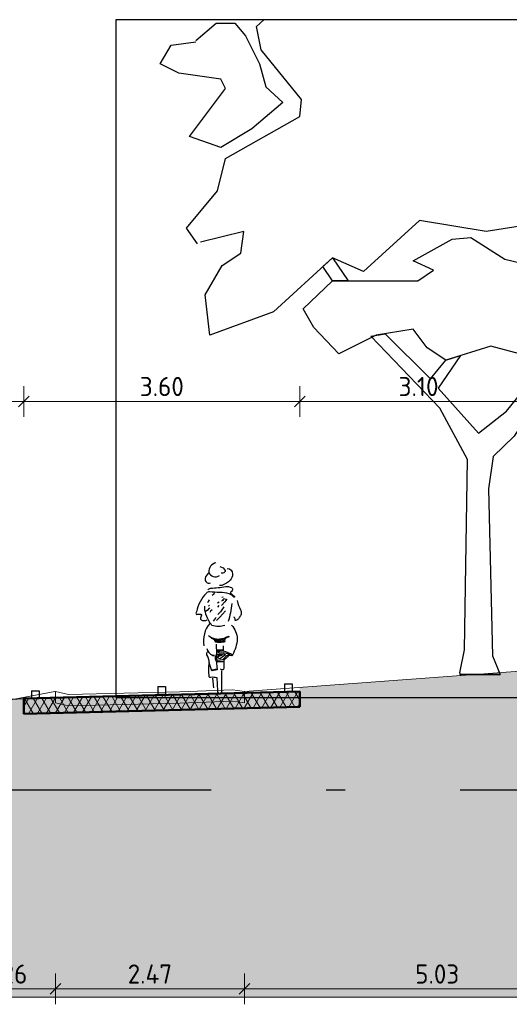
# Model space of a CAD drawing. Header units: metres. Extents: x -54 to 109, y -117 to 84.
# Tile 20 of 256: x -41.89 to -35.5, y -77.15 to -64.29. Entities that reach past the tile are written whole.
import ezdxf
from ezdxf.xclip import XClip

# ---------------------------------------------------------------- set-up
doc = ezdxf.new("R2010")
doc.units = ezdxf.units.M
doc.header["$XCLIPFRAME"] = 2
doc.linetypes.add('AL-NAP_LIJN', pattern=[15.25, 12, -1.5, 0.25, -1.5])
doc.layers.get('Defpoints').update_dxf_attribs({"color": 151})
for name, color, linetype, lineweight in [('B-WE-GR-BOOM-S', 253, 'Continuous', 25), ('B-WE-GW-MAAIVELD-GD', 253, 'Continuous', 18), ('N-WE-GR-BOOM-S', 90, 'Continuous', 25), ('N-WE-VH-VERHARDING-GD', 252, 'Continuous', 50), ('N-WE-VH-VERHARDING_ASFALT_DEKLAAG-AD', 252, 'Continuous', 18), ('N-WE-VW-MARKERING-S', 7, 'Continuous', 25), ('X-XX-AL-AANKLEDING-SD', 7, 'Continuous', 25), ('X-XX-AL-M', 7, 'Continuous', 18), ('X-XX-AL-NAP-GD', 7, 'AL-NAP_LIJN', 25)]:
    doc.layers.add(name, color=color, linetype=linetype, lineweight=lineweight)
doc.layers.add('N-WE-GW-GROND_ZAND_DRAINEERZAND-V', color=7, linetype='Continuous', lineweight=18, true_color=0xf6e8be)
doc.layers.add('N-WE-GW-GROND_ZAND_FUNDERINGSZAND-V', color=7, linetype='Continuous', lineweight=18, true_color=0xf8ed6b)
doc.styles.add('NLCS-ISO-M100-T25', font='NLCS-ISO.ttf', dxfattribs={"height": 0.25})
doc.dimstyles.new('NLCS-M100-T25-SCHRAP_L2_H2', dxfattribs={"dimscale": 0.1, "dimtxt": 2.5, "dimasz": 1.4, "dimexe": 2, "dimexo": 2, "dimgap": 0.7, "dimtad": 1, "dimzin": 0, "dimdsep": 46, "dimtxsty": 'NLCS-ISO-M100-T25', "dimblk": 'OBLIQUE', "dimcen": 0, "dimdle": 2, "dimclrd": 256, "dimclre": 256, "dimclrt": 256, "dimazin": 0, "dimtfac": 1, "dimtdec": 3, "dimtofl": 0, "dimtmove": 0, "dimatfit": 3, "dimldrblk": 'OBLIQUE', "dimfxl": 2, "dimfxlon": 1, "dimtfillclr": 256, "dimtolj": 1, "dimtzin": 0, "dimlwd": -1, "dimlwe": -1, "dimarcsym": 0})

# ---------------------------------------------------------------- blocks, each defined once
blk = doc.blocks.new('_Oblique')
at = {"color": 0, "linetype": 'ByBlock', "lineweight": -2}
blk.add_line((-0.5, -0.5), (0.5, 0.5), dxfattribs=at)
blk = doc.blocks.new('*D280')
at = {"layer": 'Defpoints', "color": 0, "transparency": 16777216}
for p in [(-38.235, -69.277), (-35.135, -72.103), (-38.235, -73.065)]:
    blk.add_point(p, dxfattribs=at)
at = {"layer": 'X-XX-AL-M', "transparency": 16777216}
for p, q in [((-38.235, -69.477), (-38.235, -69.077)), ((-35.135, -69.477), (-35.135, -69.077)), ((-34.935, -69.277), (-38.435, -69.277))]:
    blk.add_line(p, q, dxfattribs=at)
at = {"layer": 'X-XX-AL-M', "transparency": 16777216, "xscale": 0.14, "yscale": 0.14, "zscale": 0.14, "rotation": 180}
blk.add_blockref('_Oblique', (-38.235, -69.277), dxfattribs=at)
at = {"layer": 'X-XX-AL-M', "transparency": 16777216, "xscale": 0.14, "yscale": 0.14, "zscale": 0.14}
blk.add_blockref('_Oblique', (-35.135, -69.277), dxfattribs=at)
at = {"layer": 'X-XX-AL-M', "transparency": 16777216, "insert": (-36.685, -69.082), "char_height": 0.25, "attachment_point": 5, "style": 'NLCS-ISO-M100-T25'}
blk.add_mtext('\\A1;3.10', dxfattribs=at)
blk = doc.blocks.new('*D281')
at = {"layer": 'Defpoints', "color": 0, "transparency": 16777216}
for p in [(-43.336, -69.277), (-43.336, -73.23), (-41.835, -73.155)]:
    blk.add_point(p, dxfattribs=at)
at = {"layer": 'X-XX-AL-M', "transparency": 16777216}
for p, q in [((-43.336, -69.477), (-43.336, -69.077)), ((-41.835, -69.477), (-41.835, -69.077)), ((-41.635, -69.277), (-43.536, -69.277))]:
    blk.add_line(p, q, dxfattribs=at)
at = {"layer": 'X-XX-AL-M', "transparency": 16777216, "xscale": 0.14, "yscale": 0.14, "zscale": 0.14, "rotation": 180}
blk.add_blockref('_Oblique', (-43.336, -69.277), dxfattribs=at)
at = {"layer": 'X-XX-AL-M', "transparency": 16777216, "xscale": 0.14, "yscale": 0.14, "zscale": 0.14}
blk.add_blockref('_Oblique', (-41.835, -69.277), dxfattribs=at)
at = {"layer": 'X-XX-AL-M', "transparency": 16777216, "insert": (-42.585, -69.082), "char_height": 0.25, "attachment_point": 5, "style": 'NLCS-ISO-M100-T25'}
blk.add_mtext('\\A1;1.50', dxfattribs=at)
blk = doc.blocks.new('*D283')
at = {"layer": 'Defpoints', "color": 0, "transparency": 16777216}
for p in [(-38.235, -69.277), (-38.235, -73.065), (-41.835, -73.155)]:
    blk.add_point(p, dxfattribs=at)
at = {"layer": 'X-XX-AL-M', "transparency": 16777216}
for p, q in [((-41.835, -69.477), (-41.835, -69.077)), ((-38.235, -69.477), (-38.235, -69.077)), ((-42.035, -69.277), (-38.035, -69.277))]:
    blk.add_line(p, q, dxfattribs=at)
at = {"layer": 'X-XX-AL-M', "transparency": 16777216, "xscale": 0.14, "yscale": 0.14, "zscale": 0.14, "rotation": 180}
blk.add_blockref('_Oblique', (-41.835, -69.277), dxfattribs=at)
at = {"layer": 'X-XX-AL-M', "transparency": 16777216, "xscale": 0.14, "yscale": 0.14, "zscale": 0.14}
blk.add_blockref('_Oblique', (-38.235, -69.277), dxfattribs=at)
at = {"layer": 'X-XX-AL-M', "transparency": 16777216, "insert": (-40.035, -69.082), "char_height": 0.25, "attachment_point": 5, "style": 'NLCS-ISO-M100-T25'}
blk.add_mtext('\\A1;3.60', dxfattribs=at)
blk = doc.blocks.new('VW-MARKERING_010')
at = {"layer": 'N-WE-VW-MARKERING-S'}
for p, q in [((-0.05, 0.1), (0.05, 0.1)), ((-0.05, 0.1), (-0.05, 0)), ((-0.05, 0), (0.05, 0)), ((0.05, 0.1), (0.05, 0))]:
    blk.add_line(p, q, dxfattribs=at)
blk = doc.blocks.new('SGR-BOOM_S01_T_ZIJ-D')
at = {"linetype": 'Continuous'}
for p, q in [((1.317, 5.361), (1.456, 5.957)), ((1.456, 5.957), (1.636, 5.985)), ((1.636, 5.985), (1.5, 5.401)), ((1.5, 5.401), (1.317, 5.361))]:
    blk.add_line(p, q, dxfattribs=at)
for p, q in [((0, 0.02), (0, 0)), ((0, 0), (0.527, 0))]:
    blk.add_line(p, q)
at = {"linetype": 'Continuous', "flags": 128}
for points in [[(-1.945, 9.637), (-1.783, 9.88), (-1.439, 10.062), (-1.52, 10.224), (-2.27, 9.9), (-1.986, 10.407), (-1.54, 10.528), (-1.256, 10.832), (-0.507, 10.913), (0.041, 10.934), (0.263, 10.772), (0.101, 10.488), (0.952, 10.63), (1.196, 10.913), (1.743, 10.751), (2.026, 10.853), (2.351, 10.549), (1.743, 10.062), (1.783, 9.698), (1.56, 9.596), (0.041, 9.88), (0.162, 9.657), (0.041, 9.475), (-0.73, 9.637), (-0.932, 9.454), (-0.892, 9.231), (-1.52, 9.353), (-1.905, 9.515), (-1.945, 9.617)], [(-3.425, 5.624), (-3.567, 5.827), (-3.161, 6.313), (-3.06, 6.739), (-2.087, 7.286), (-2.067, 7.509), (-2.594, 8.157), (-2.655, 8.461), (-2.432, 8.664), (-2.979, 9.029), (-2.898, 9.333), (-2.675, 9.535), (-1.885, 9.394), (-0.79, 8.603), (-0.284, 8.745), (-0.203, 9.231), (0.345, 9.353), (0.263, 9.495), (1.115, 9.637), (1.074, 9.353), (1.581, 9.231), (1.905, 9.454), (1.864, 9.86), (2.047, 10.184), (2.634, 10.265), (3.668, 9.617), (3.79, 9.13), (3.101, 8.664), (3.303, 8.34), (4.154, 8.178), (4.519, 7.894), (3.769, 7.246), (2.655, 7.002), (2.634, 6.678), (2.168, 6.516), (1.925, 6.03), (0.345, 5.786), (-0.527, 5.928), (-1.256, 5.26), (-1.662, 5.442), (-2.432, 4.733), (-3.263, 4.429), (-3.323, 4.956), (-3.101, 5.341), (-2.857, 5.503), (-2.817, 5.786), (-3.384, 5.645)], [(-3.445, 8.279), (-3.182, 8.502), (-2.938, 8.502), (-2.797, 8.34), (-2.614, 7.975), (-2.533, 7.671), (-2.31, 7.468), (-2.716, 7.124), (-3.121, 6.881), (-3.526, 7.023), (-3.06, 7.651), (-3.121, 7.772), (-3.668, 7.853), (-3.911, 7.975), (-3.769, 8.218), (-3.445, 8.259)], [(2.412, 5.786), (2.026, 5.867), (2.594, 6.111), (2.432, 6.273), (2.878, 6.556), (2.898, 6.739), (3.546, 6.881), (3.688, 6.739), (4.033, 6.759), (3.952, 7.023), (4.073, 7.266), (4.357, 7.306), (4.722, 6.881), (4.56, 6.232), (4.215, 5.989), (4.276, 5.685), (4.033, 4.976), (3.668, 4.834), (3.283, 5.118), (3.384, 5.401), (3.202, 5.665), (3.546, 6.111), (3.344, 6.111), (2.857, 5.847), (2.614, 5.827), (2.391, 5.786)], [(0, 0.02), (0.061, 0.324), (0.101, 2.807), (-0.263, 3.476), (-1.16, 4.418), (-0.973, 4.449), (-0.385, 3.861), (-0.182, 4.104), (0.006, 4.163), (-0.284, 3.74), (0.243, 3.152), (0.608, 3.436), (0.851, 3.74), (1.034, 4.125), (1.236, 4.064), (1.054, 3.659), (0.709, 3.111), (0.436, 2.848), (0.375, 2.422), (0.426, 0.243), (0.527, 0), (0, 0)]]:
    blk.add_lwpolyline(points, dxfattribs=at)
for points in [[(-1.662, 5.138), (-0.547, 5.138), (-0.345, 5.28), (-0.608, 5.401), (-0.101, 5.685), (0.142, 5.705), (0.588, 5.422), (1.094, 5.3), (1.743, 5.462), (1.864, 5.746), (2.857, 5.543), (3.141, 5.422), (3.04, 5.097), (2.675, 4.976), (2.999, 4.834), (3.283, 4.53), (3.587, 4.408), (3.607, 4.206), (3.222, 4.044), (2.493, 4.206), (2.067, 3.861), (1.864, 3.537), (1.236, 4.064), (0.405, 4.287), (-0.182, 4.104), (-0.426, 4.267), (-0.608, 4.51), (-1.094, 4.429), (-1.581, 4.185), (-1.905, 4.53), (-2.047, 4.773)], [(-1.662, 5.138), (-1.787, 5.326), (-1.662, 5.442), (-1.459, 5.138)]]:
    blk.add_lwpolyline(points, close=True, dxfattribs=at)
blk = doc.blocks.new('*D372')
at = {"layer": 'B-WE-GW-MAAIVELD-GD', "transparency": 16777216}
for p, q in [((-38.958, -76.748), (-38.958, -77.148)), ((-33.926, -76.748), (-33.926, -77.148)), ((-33.726, -76.948), (-39.158, -76.948))]:
    blk.add_line(p, q, dxfattribs=at)
at = {"layer": 'Defpoints', "color": 0, "transparency": 16777216}
for p in [(-33.926, -72.843), (-38.958, -73.214), (-38.958, -76.948)]:
    blk.add_point(p, dxfattribs=at)
at = {"layer": 'B-WE-GW-MAAIVELD-GD', "transparency": 16777216, "xscale": 0.14, "yscale": 0.14, "zscale": 0.14}
for p, rotation in [((-38.958, -76.948), 179.9999999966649), ((-33.926, -76.948), 359.9999999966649)]:
    blk.add_blockref('_Oblique', p, dxfattribs=dict(at, rotation=rotation))
at = {"layer": 'B-WE-GW-MAAIVELD-GD', "transparency": 16777216, "insert": (-36.442, -76.753), "char_height": 0.25, "attachment_point": 5, "rotation": 360, "style": 'NLCS-ISO-M100-T25'}
blk.add_mtext('\\A1;5.03', dxfattribs=at)
blk = doc.blocks.new('*D373')
at = {"layer": 'B-WE-GW-MAAIVELD-GD', "transparency": 16777216}
for p, q in [((-41.423, -76.748), (-41.423, -77.148)), ((-38.958, -76.748), (-38.958, -77.148)), ((-38.758, -76.948), (-41.623, -76.948))]:
    blk.add_line(p, q, dxfattribs=at)
at = {"layer": 'Defpoints', "color": 0, "transparency": 16777216}
for p in [(-41.423, -73.213), (-38.958, -73.214), (-41.423, -76.948)]:
    blk.add_point(p, dxfattribs=at)
at = {"layer": 'B-WE-GW-MAAIVELD-GD', "transparency": 16777216, "xscale": 0.14, "yscale": 0.14, "zscale": 0.14}
for p, rotation in [((-41.423, -76.948), 179.9999999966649), ((-38.958, -76.948), 359.9999999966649)]:
    blk.add_blockref('_Oblique', p, dxfattribs=dict(at, rotation=rotation))
at = {"layer": 'B-WE-GW-MAAIVELD-GD', "transparency": 16777216, "insert": (-40.191, -76.753), "char_height": 0.25, "attachment_point": 5, "rotation": 360, "style": 'NLCS-ISO-M100-T25'}
blk.add_mtext('\\A1;2.47', dxfattribs=at)
blk = doc.blocks.new('*D374')
at = {"layer": 'B-WE-GW-MAAIVELD-GD', "transparency": 16777216}
for p, q in [((-42.68, -76.748), (-42.68, -77.148)), ((-41.423, -76.748), (-41.423, -77.148)), ((-41.223, -76.948), (-42.88, -76.948))]:
    blk.add_line(p, q, dxfattribs=at)
at = {"layer": 'Defpoints', "color": 0, "transparency": 16777216}
for p in [(-41.423, -73.213), (-42.68, -73.299), (-42.68, -76.948)]:
    blk.add_point(p, dxfattribs=at)
at = {"layer": 'B-WE-GW-MAAIVELD-GD', "transparency": 16777216, "xscale": 0.14, "yscale": 0.14, "zscale": 0.14}
for p, rotation in [((-42.68, -76.948), 179.9999999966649), ((-41.423, -76.948), 359.9999999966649)]:
    blk.add_blockref('_Oblique', p, dxfattribs=dict(at, rotation=rotation))
at = {"layer": 'B-WE-GW-MAAIVELD-GD', "transparency": 16777216, "insert": (-42.052, -76.753), "char_height": 0.25, "attachment_point": 5, "rotation": 360, "style": 'NLCS-ISO-M100-T25'}
blk.add_mtext('\\A1;1.26', dxfattribs=at)
blk = doc.blocks.new('SAL-AANKLEDING_FIETSTER_ACHTERAANZICHT-D')
for points in [[(-0.05, 1.702, 0.372994), (-0.144, 1.577, 0.503668), (-0.004, 1.537, 150.934799)], [(-0.14, 1.565, 0.236676), (-0.192, 1.497, 0.583386), (-0.122, 1.438, -0.497614)], [(0.098, 1.627, -0.402545), (0.168, 1.556, -0.204448), (0.134, 1.473, -0.107787), (0.036, 1.411, -0.232599), (-0.004, 1.407, 0.756423)], [(0.002, 1.653, -0.251678), (0.069, 1.599, -0.398814), (0.06, 1.577, -0.187011), (0.02, 1.564, 2.207361)], [(-0.156, 1.35, -0.154336), (-0.119, 1.368, 0.021693), (0.077, 1.392, -0.153975), (0.151, 1.377, -0.433195), (0.162, 1.339, -0.162977), (0.143, 1.321, 0.569715), (0.152, 1.296, 0.021653), (0.192, 1.26, -1.283993), (0.184, 1.254, 0.093544), (0.124, 1.295, 0.069195), (-0.003, 1.315, -0.023921), (-0.134, 1.321, 0.290835), (-0.175, 1.305, 0.143139), (-0.305, 1.061, 0.369113), (-0.303, 1.027, -0.046879), (-0.248, 1.03, -0.302343), (-0.241, 1.004, 0.421236), (-0.243, 0.955, 0.24644), (-0.164, 0.958, -4.327813)], [(0.156, 1.168, -0.053306), (0.109, 0.933, 2.556335)], [(0.228, 1.207, 0.107816), (0.271, 1.088, -0.189381), (0.28, 1.041, -0.091131), (0.263, 0.999, -0.043732), (0.235, 0.962, -0.167948), (0.21, 0.948, -0.498715), (0.199, 0.958, 0.241276), (0.185, 0.993, 2.413704)], [(0.067, 0.884, -0.173851), (-0.102, 0.884, 0.000578), (-0.124, 0.914, -0.07661), (-0.181, 1.031, -0.079973), (-0.197, 1.137, -39.687992)], [(-0.127, 0.915, 0.224282), (-0.209, 0.617, 1.028931)], [(0.154, 0.888, -0.165288), (0.229, 0.709, -0.089622), (0.167, 0.495, 0.086704), (0.049, 0.546), (0.048, 0.617)], [(-0.148, 0.754, 0.205807), (-0.003, 0.707, 0.105757), (0.112, 0.743, -0.456483), (0.121, 0.735, 0.023268), (0.076, 0.715, 0.20987), (0.065, 0.702, 0.124642), (0.065, 0.683, -0.545926), (0.045, 0.664, -0.163265), (-0.055, 0.667, 0.038987), (-0.069, 0.696, 0.125271), (-0.103, 0.713), (-0.129, 0.74)], [(-0.171, 0.584, 0.221629), (-0.095, 0.494), (-0.074, 0.494), (-0.084, 0.481), (-0.1, 0.493)], [(-0.047, 0.641), (-0.043, 0.511, -0.034198), (-0.053, 0.486, 0.227614), (-0.058, 0.443, -0.044454), (-0.041, 0.39), (-0.033, 0.302), (-0.104, 0.289), (-0.138, 0.395, 0.132618), (-0.169, 0.501, -0.216367), (-0.156, 0.545, -1.928019)], [(-0.138, 0.398, 0.098289), (-0.141, 0.216, 0.549463), (-0.122, 0.209, -0.073152), (-0.037, 0.205), (-0.031, 0.028, 0.941313), (0.029, 0.026), (0.028, 0.292)], [(0.169, 0.498, -0.325073), (0.139, 0.489, 0.185728), (0.111, 0.488, -0.09132), (0.061, 0.439, 0.488493), (0.055, 0.416), (0.053, 0.321, -0.568599), (0.024, 0.305, -0.009736), (0.01, 0.313, 0.656385)]]:
    blk.add_lwpolyline(points, format="xyb")
for points in [[(-0.072, 1.312), (-0.078, 1.292), (-0.098, 1.273)], [(-0.14, 1.218), (-0.15, 1.196), (-0.158, 1.178)], [(-0.01, 1.186), (-0.029, 1.175)], [(0.09, 1.225), (0.064, 1.192), (0.021, 1.144)], [(0.044, 1.251), (0.029, 1.247)], [(0.085, 1.223), (0.053, 1.232), (0.029, 1.206), (0.054, 1.216)], [(-0.134, 1.112), (-0.166, 1.079), (-0.185, 1.064)], [(-0.135, 1.144), (-0.146, 1.135)], [(-0.099, 1.089), (-0.12, 1.068), (-0.129, 1.051)], [(0.075, 1.075), (0.035, 1.032), (0, 0.993), (-0.044, 0.948)], [(-0.014, 1.142), (-0.029, 1.124)], [(0.055, 1.125), (0.008, 1.062), (-0.027, 1.025)], [(-0.049, 0.985), (-0.062, 0.972), (-0.086, 0.941)], [(-0.059, 0.686), (-0.039, 0.673), (-0.02, 0.667), (-0.027, 0.685), (-0.048, 0.689)], [(-0.058, 0.698), (0.007, 0.7), (0.087, 0.725)], [(0.059, 0.709), (0.047, 0.677), (0.004, 0.664), (0.011, 0.688), (0.041, 0.702), (0.031, 0.685)], [(-0.035, 0.558), (0.04, 0.561), (0.037, 0.547), (-0.029, 0.538), (-0.003, 0.525), (0.043, 0.532), (0.102, 0.517), (0.126, 0.505), (0.086, 0.486), (0.065, 0.467), (0.037, 0.436), (-0.027, 0.427), (-0.049, 0.451), (-0.031, 0.509), (0.049, 0.514), (0.074, 0.5), (0.031, 0.469), (0.003, 0.446), (-0.028, 0.461), (-0.014, 0.482), (0.029, 0.495), (-0.019, 0.495), (0.037, 0.501)], [(-0.045, 0.565), (0.049, 0.571)], [(-0.044, 0.412), (0.031, 0.412), (0.051, 0.413)], [(-0.1, 0.303), (-0.037, 0.316)], [(-0.096, 0.297), (-0.048, 0.311)], [(-0.078, 0.07), (-0.091, 0.193)]]:
    blk.add_lwpolyline(points)
blk.add_circle((-0.006, 0.681), 0.00976)

msp = doc.modelspace()

# ---------------------------------------------------------------- hatches: boundary and pattern name
at = {"layer": 'N-WE-GW-GROND_ZAND_DRAINEERZAND-V'}
h = msp.add_hatch(color=256, dxfattribs=at)
h.dxf.hatch_style = 1
h.paths.add_polyline_path([(-38.235, -73.265), (-41.835, -73.355), (-41.835, -73.155), (-38.235, -73.065)])
at = {"layer": 'N-WE-GW-GROND_ZAND_FUNDERINGSZAND-V'}
h = msp.add_hatch(color=256, dxfattribs=at)
h.dxf.hatch_style = 1
h.paths.add_polyline_path([(-25.181, -72.843), (-27.185, -72.743), (-27.185, -72.874), (-27.489, -72.866), (-27.687, -72.89), (-28.768, -72.834), (-30.685, -72.786), (-30.91, -72.792), (-34.185, -72.874), (-34.185, -72.712), (-38.235, -73.01), (-38.235, -73.065), (-38.235, -73.265), (-41.835, -73.355), (-41.835, -73.155), (-41.944, -73.16), (-42.68, -73.299), (-43.418, -73.598), (-43.686, -73.711), (-45.507, -73.728), (-48.187, -73.848), (-51.391, -73.953), (-51.391, -77.053), (-11.391, -77.053), (-11.391, -76.053), (-11.662, -76.024), (-12.942, -75.9), (-13.855, -74.96), (-14.006, -74.796), (-14.534, -74.779), (-15.509, -74.745), (-15.509, -74.895), (-15.626, -74.898), (-15.729, -74.895), (-17.524, -74.844), (-17.8, -74.833), (-17.822, -74.837), (-17.822, -74.687), (-18.051, -74.711), (-18.356, -74.631), (-19.756, -74.376), (-22.51, -74.011)])
at = {"layer": 'N-WE-VH-VERHARDING_ASFALT_DEKLAAG-AD', "linetype": 'Continuous', "lineweight": 18}
h = msp.add_hatch(dxfattribs=at)
h.set_pattern_fill('AVH-ASFALT', color=252, scale=0.1, style=0, pattern_type=2)
h.set_pattern_definition([(60, (1.5, 0), (-0.08660254, 0.05), []), (120, (1.5, 0), (-0.08660254, -0.05), [])])
h.paths.add_polyline_path([(-38.235, -73.265), (-41.835, -73.355), (-41.835, -73.155), (-38.235, -73.065)])

# ---------------------------------------------------------------- linework, layer by layer
at = {"layer": 'B-WE-GW-MAAIVELD-GD'}
for points in [[(-42.68, -73.299), (-41.432, -73.064), (-41.425, -73.063), (-41.423, -73.063), (-41.254, -73.102), (-39.801, -73.067), (-39.111, -73.042), (-39.048, -73.051), (-38.958, -73.064), (-33.95, -72.694), (-33.928, -72.693), (-33.926, -72.693), (-33.492, -72.657), (-30.936, -72.598), (-30.583, -72.589), (-29.674, -72.638), (-27.687, -72.74), (-27.45, -72.712), (-27.257, -72.706), (-26.341, -72.749), (-25.252, -72.812)], [(-41.423, -73.063), (-41.423, -73.213), (-41.254, -73.252), (-39.801, -73.217), (-39.111, -73.192), (-39.048, -73.201), (-38.958, -73.214), (-38.958, -73.064)]]:
    msp.add_lwpolyline(points, dxfattribs=at)
at = {"layer": 'N-WE-GR-BOOM-S'}
msp.add_line((-43.336, -73.23), (-41.835, -73.155), dxfattribs=at)
at = {"layer": 'N-WE-GW-GROND_ZAND_FUNDERINGSZAND-V', "flags": 128}
msp.add_lwpolyline([(-51.391, -73.953), (-51.391, -77.053), (-11.391, -77.053), (-11.391, -76.053)], dxfattribs=at)
at = {"layer": 'N-WE-VH-VERHARDING-GD', "flags": 128}
msp.add_lwpolyline([(-38.235, -73.265), (-41.835, -73.355), (-41.835, -73.155), (-38.235, -73.065)], close=True, dxfattribs=at)
at = {"layer": 'X-XX-AL-NAP-GD'}
msp.add_line((-51.391, -74.346), (-11.391, -74.346), dxfattribs=at)

# ---------------------------------------------------------------- block references
at = {"layer": 'B-WE-GR-BOOM-S'}
ref = msp.add_blockref('SGR-BOOM_S01_T_ZIJ-D', (-36.146, -72.842), dxfattribs=at)
XClip(ref).set_block_clipping_path([(-4.4900062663, -0.3009165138), (6.2980146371, 8.5496056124)])
at = {"layer": 'N-WE-GR-BOOM-S'}
for p in [(-40.035, -73.097), (-38.385, -73.065), (-41.685, -73.155)]:
    msp.add_blockref('VW-MARKERING_010', p, dxfattribs=at)
at = {"layer": 'X-XX-AL-AANKLEDING-SD'}
msp.add_blockref('SAL-AANKLEDING_FIETSTER_ACHTERAANZICHT-D', (-39.279, -73.085), dxfattribs=at)

# ---------------------------------------------------------------- dimensions: what is measured, and where the dimension line sits
at = {"layer": 'B-WE-GW-MAAIVELD-GD'}
for base, p1, p2, picture, middle in [((-38.958, -76.948), (-33.926, -72.843), (-38.958, -73.214), '*D372', (-36.442, -76.753)), ((-42.68, -76.948), (-41.423, -73.213), (-42.68, -73.299), '*D374', (-42.052, -76.753)), ((-41.4234, -76.9483), (-38.9578, -73.2136), (-41.4234, -73.2131), '*D373', (-40.1906, -76.7533))]:
    dim = msp.add_linear_dim(base=base, p1=p1, p2=p2, angle=360, dimstyle='NLCS-M100-T25-SCHRAP_L2_H2', override={"dimtmove": 1}, dxfattribs=at)
    dim.commit()
    dim.dimension.update_dxf_attribs({"geometry": picture, "text_midpoint": middle})
at = {"layer": 'X-XX-AL-M'}
for base, p1, p2, picture, middle in [((-43.336, -69.277), (-41.835, -73.155), (-43.336, -73.23), '*D281', (-42.585, -69.082)), ((-38.235, -69.277), (-41.835, -73.155), (-38.235, -73.065), '*D283', (-40.035, -69.082)), ((-38.235, -69.277), (-35.135, -72.103), (-38.235, -73.065), '*D280', (-36.685, -69.082))]:
    dim = msp.add_linear_dim(base=base, p1=p1, p2=p2, dimstyle='NLCS-M100-T25-SCHRAP_L2_H2', override={"dimtmove": 1}, dxfattribs=at)
    dim.commit()
    dim.dimension.update_dxf_attribs({"geometry": picture, "text_midpoint": middle})

doc.saveas('drawing.dxf')
